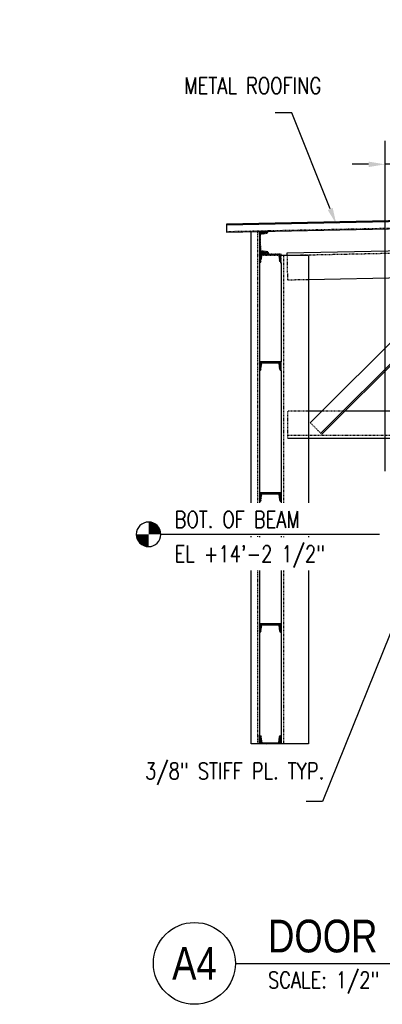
# Model space of a CAD drawing. Header units: inches. Extents: x 514 to 3028, y 69 to 495.
# Tile 14 of 25: x 1637 to 1703, y 84 to 265. Entities that reach past the tile are written whole.
import ezdxf
from ezdxf import colors
from ezdxf.entities.mleader import LeaderData, LeaderLine
from ezdxf.enums import TextEntityAlignment as Align
from ezdxf.math import Vec2, Vec3

# ---------------------------------------------------------------- set-up
doc = ezdxf.new("R2010")
doc.units = ezdxf.units.IN
doc.header["$MEASUREMENT"] = 0
for name, pattern in [('014200-907 MS2 Medium Dash', [0.109898, 0.068898, -0.041]), ('Dash', [0.25, 0.125, -0.125]), ('Dash - 1_16_', [0.1875, 0.125, -0.0625]), ('Hidden 3_32_', [0.140625, 0.09375, -0.046875])]:
    doc.linetypes.add(name, pattern=pattern)
for name, color, linetype in [('A-FLOR', 192, 'Continuous'), ('S-ANNO-DIMS', 1, 'Continuous'), ('S-ANNO-NOTE', 2, 'Continuous'), ('S-ANNO-SYMB', 2, 'Continuous'), ('S-BEAM', 10, 'Continuous'), ('S-BEAM-HDLN', 1, 'Dash'), ('S-COLS', 2, 'Continuous'), ('S-DETL', 90, 'Continuous'), ('S-DETL-PATT', 8, 'Continuous'), ('S-DETL-THIN', 1, 'Continuous')]:
    doc.layers.add(name, color=color, linetype=linetype)
doc.layers.add('A-FLOR-OVHD', color=9, linetype='014200-907 MS2 Medium Dash', true_color=0x808080)
doc.styles.add('Annotative', font='romans.shx', dxfattribs={"width": 0.8, "height": 0.125})
doc.styles.add('Arial', font='romans.shx', dxfattribs={"width": 0.8})
doc.styles.add('TITLES', font='swiss.ttf', dxfattribs={"width": 0.8, "height": 0.25})
doc.dimstyles.new('Annotative', dxfattribs={"dimscale": 0, "dimtxt": 0.125, "dimasz": 0.125, "dimexe": 0.18, "dimexo": 0.0625, "dimgap": 0.09, "dimtad": 1, "dimdec": 3, "dimzin": 3, "dimdsep": 46, "dimlunit": 4, "dimtxsty": 'Annotative', "dimcen": 0.09, "dimclrt": 2, "dimazin": 2, "dimtfac": 1, "dimtdec": 3, "dimtmove": 0, "dimatfit": 0, "dimfxl": 1, "dimtfill": 1, "dimfrac": 2, "dimtolj": 1, "dimtzin": 0, "dimarcsym": 0})
pattern_1 = [(45, (0, 0), (-0.176776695, 0.176776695), []), (45, (0, 0.125), (-0.176776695, 0.176776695), [])]

# ---------------------------------------------------------------- blocks, each defined once
blk = doc.blocks.new('051200_StructuralFraming-C-Channel - C4X5_4-V19-DOOR RAIL SUPPORT 3')
at = {"lineweight": -3}
for p, q in [((731.21, 221.75), (731.21, 220.17)), ((735.21, 221.75), (731.21, 221.75)), ((731.5, 220.47), (731.68, 221.57)), ((731.68, 221.57), (734.74, 221.57)), ((734.74, 221.57), (734.91, 220.47)), ((735.21, 220.17), (735.21, 221.75))]:
    blk.add_line(p, q, dxfattribs=at)
for centre, start, end in [((731.21, 220.47), 270, 0), ((735.21, 220.47), 180, 270)]:
    blk.add_arc(centre, 0.296, start, end, dxfattribs=at)
blk = doc.blocks.new('051200_StructuralFraming-C-Channel - C4X5_4-1771557-DOOR RAIL SUPPORT 3')
at = {"lineweight": -3}
for p, q in [((732.79, 225.91), (731.21, 225.88)), ((731.21, 225.88), (731.29, 221.88)), ((731.4, 225.41), (732.5, 225.61)), ((731.46, 222.36), (731.4, 225.41)), ((732.57, 222.2), (731.46, 222.36)), ((731.29, 221.88), (732.87, 221.91))]:
    blk.add_line(p, q, dxfattribs=at)
for centre, start, end in [((732.49, 225.91), 271.19, 1.19), ((732.57, 221.91), 1.19, 91.19)]:
    blk.add_arc(centre, 0.296, start, end, dxfattribs=at)
blk = doc.blocks.new('_Dot')
at = {"color": 0, "linetype": 'ByBlock', "lineweight": -2}
blk.add_line((-0.5, 0), (-1, 0), dxfattribs=at)
at = {"color": 0, "linetype": 'ByBlock', "const_width": 0.5}
blk.add_lwpolyline([(-0.25, 0, 1), (0.25, 0, 1)], format="xyb", close=True, dxfattribs=at)
blk = doc.blocks.new('Level Circle AEC')
at = {"layer": 'S-ANNO-SYMB', "lineweight": -3}
h = blk.add_hatch(color=256, dxfattribs=at)
edge = h.paths.add_edge_path()
edge.add_line((373.71, 0), (367.71, 0))
edge.add_arc((373.71, 0), 6, 90, 180, ccw=False)
edge.add_line((373.71, 6), (373.71, 0))
h = blk.add_hatch(color=256, dxfattribs=at)
edge = h.paths.add_edge_path()
edge.add_line((373.71, -6), (373.71, 0))
edge.add_line((373.71, 0), (379.71, 0))
edge.add_arc((373.71, 0), 6, 270, 360, ccw=False)
blk.add_circle((373.71, 0), 6, dxfattribs=at)
blk = doc.blocks.new('*D192')
at = {"layer": 'Defpoints', "color": 0, "transparency": 16777216}
for p in [(1704, 238.22), (1714.5, 183.42), (1704, 180.5)]:
    blk.add_point(p, dxfattribs=at)
at = {"layer": 'S-ANNO-DIMS', "color": 0, "lineweight": -2, "transparency": 16777216}
for p, q in [((1704, 182), (1704, 242.54)), ((1701, 238.22), (1698, 238.22)), ((1714.5, 238.22), (1704, 238.22)), ((1714.5, 238.22), (1704, 238.22)), ((1740.27, 238.22), (1714.5, 238.22)), ((1717.5, 238.22), (1720.5, 238.22))]:
    blk.add_line(p, q, dxfattribs=at)
at = {"layer": 'S-ANNO-DIMS', "color": 0, "transparency": 16777216}
for points in [[(1701, 238.72), (1701, 237.72), (1704, 238.22)], [(1717.5, 238.72), (1717.5, 237.72), (1714.5, 238.22)]]:
    blk.add_solid(points, dxfattribs=at)
at = {"layer": 'S-ANNO-DIMS', "color": 2, "transparency": 16777216, "insert": (1730.74, 242.67), "char_height": 3, "attachment_point": 5, "style": 'Annotative'}
blk.add_mtext('\\A1;10 1/2"', dxfattribs=at)
blk = doc.blocks.new('*U167')
at = {"linetype": 'Continuous', "lineweight": -3}
blk.add_line((1.125, 0.625), (7.4939, 0.625), dxfattribs=at)
at = {"lineweight": -3}
blk.add_circle((0.8125, 0.625), 0.3125, dxfattribs=at)
at = {"lineweight": -3, "style": 'Arial'}
blk.add_attdef('DRAWING_AREA_TITLE', text='', height=0.1875, dxfattribs=at).set_placement((1.3743, 0.6339), align=Align.BOTTOM_LEFT)
blk.add_attdef('X#', text='', height=0.1875, dxfattribs=at).set_placement((0.8125, 0.625), align=Align.MIDDLE_CENTER)
blk.add_attdef('SCALE:', text='', height=0.0938, dxfattribs=at).set_placement((1.3743, 0.5606), align=Align.TOP_LEFT)
blk = doc.blocks.new('051200_StructuralFraming-C-Channel - C4X5_4-V15-DOOR RAIL SUPPORT 2')
at = {"lineweight": -3}
for p, q in [((753.71, 202), (753.71, 200.42)), ((757.71, 202), (753.71, 202)), ((754, 200.72), (754.18, 201.82)), ((754.18, 201.82), (757.24, 201.82)), ((757.24, 201.82), (757.41, 200.72)), ((757.71, 200.42), (757.71, 202))]:
    blk.add_line(p, q, dxfattribs=at)
for centre, start, end in [((753.71, 200.72), 270, 0), ((757.71, 200.72), 180, 270)]:
    blk.add_arc(centre, 0.296, start, end, dxfattribs=at)

msp = doc.modelspace()

# ---------------------------------------------------------------- hatches: boundary and pattern name
at = {"layer": 'S-DETL-PATT'}
h = msp.add_hatch(dxfattribs=at)
h.set_pattern_fill('STEEL', color=256, scale=2)
h.set_pattern_definition(pattern_1)
h.paths.add_polyline_path([(1682.3582, 222.2046), (1681.2548, 222.3559), (1681.1912, 225.4148), (1682.2874, 225.6119, 0.41397637), (1682.5772, 225.9137), (1680.9975, 225.8809), (1681.0806, 221.882), (1682.6602, 221.9148, 0.41421356)])
h = msp.add_hatch(dxfattribs=at)
h.set_pattern_fill('STEEL', color=256, scale=2)
h.set_pattern_definition(pattern_1)
h.paths.add_polyline_path([(1684.9974, 221.75), (1680.9974, 221.75), (1680.9974, 220.17, 0.41421356), (1681.2934, 220.466), (1681.4676, 221.566), (1684.5271, 221.566), (1684.7014, 220.466, 0.41421356), (1684.9974, 220.17)])
h = msp.add_hatch(dxfattribs=at)
h.set_pattern_fill('STEEL', color=256, scale=2)
h.set_pattern_definition(pattern_1)
h.paths.add_polyline_path([(1681.4676, 201.816), (1684.5271, 201.816), (1684.7014, 200.716, 0.41421356), (1684.9974, 200.42), (1684.9974, 202), (1680.9974, 202), (1680.9974, 200.42, 0.41421356), (1681.2934, 200.716)])
h = msp.add_hatch(dxfattribs=at)
h.set_pattern_fill('STEEL', color=256, scale=2)
h.set_pattern_definition(pattern_1)
h.paths.add_polyline_path([(1681.4676, 153.816), (1684.5271, 153.816), (1684.7014, 152.716, 0.41421356), (1684.9974, 152.42), (1684.9974, 154), (1680.9974, 154), (1680.9974, 152.42, 0.41421356), (1681.2934, 152.716)])
h = msp.add_hatch(dxfattribs=at)
h.set_pattern_fill('STEEL', color=256, scale=2)
h.set_pattern_definition(pattern_1)
h.paths.add_polyline_path([(1681.2934, 133.284, 0.41421356), (1680.9974, 133.58), (1680.9974, 132), (1684.9974, 132), (1684.9974, 133.58, 0.41421356), (1684.7014, 133.284), (1684.5271, 132.184), (1681.4676, 132.184)])

# ---------------------------------------------------------------- linework, layer by layer
at = {"layer": 'A-FLOR', "lineweight": -3}
for p, q in [((1782.9974, 229.5), (1674.9974, 227.2566)), ((1674.9974, 225.7563), (1782.9974, 227.9997)), ((1674.9974, 227.2566), (1674.9974, 225.7563))]:
    msp.add_line(p, q, dxfattribs=at)
at = {"layer": 'A-FLOR-OVHD', "lineweight": -3}
msp.add_line((1674.9974, 225.9063), (1782.9974, 228.1497), dxfattribs=at)
at = {"layer": 'S-BEAM'}
for p, q in [((1686.0973, 221.9883), (1715.0732, 222.5902)), ((1686.1074, 221.5), (1686.0973, 221.9883)), ((1721.3424, 221.9054), (1690.3037, 190.8667)), ((1723.2869, 219.9608), (1692.2482, 188.9221)), ((1692.425, 188.7454), (1723.4637, 219.784)), ((1717.0647, 217.6305), (1689.9974, 217.0682)), ((1692.4342, 193), (1689.9974, 193)), ((1771.3123, 193), (1696.6824, 193)), ((1686.2246, 188), (1777.9974, 188))]:
    msp.add_line(p, q, dxfattribs=at)
at = {"layer": 'S-BEAM', "linetype": 'Hidden 3_32_'}
for p, q in [((1782.196, 223.4844), (1686.7609, 221.502)), ((1686.2011, 216.9894), (1686.1074, 221.498)), ((1686.5728, 221.498), (1686.1076, 221.4884)), ((1686.2007, 217.0064), (1686.2011, 216.9894)), ((1689.9954, 217.0682), (1686.2011, 216.9894)), ((1686.2246, 188), (1686.2246, 193)), ((1686.2246, 193), (1686.2246, 192.983)), ((1689.9954, 193), (1686.2246, 193)), ((1696.3233, 193), (1692.439, 193)), ((1696.6777, 193), (1696.3288, 193)), ((1692.425, 188.7454), (1690.3037, 190.8667)), ((1777.9974, 188.5), (1686.2246, 188.5))]:
    msp.add_line(p, q, dxfattribs=at)
at = {"layer": 'S-COLS'}
for p, q in [((1689.9974, 221.5), (1684.9974, 221.5)), ((1684.9974, 220.17), (1684.9974, 202)), ((1689.9974, 221.5), (1689.9974, 132)), ((1684.9974, 200.42), (1684.9974, 132)), ((1684.9974, 176.42), (1684.9974, 176.2911)), ((1689.9974, 132), (1684.9974, 132))]:
    msp.add_line(p, q, dxfattribs=at)
at = {"layer": 'S-COLS', "linetype": 'Hidden 3_32_'}
msp.add_line((1685.4974, 132), (1685.4974, 221.5), dxfattribs=at)
at = {"layer": 'S-DETL', "lineweight": -3}
for p, q in [((1679.4974, 132), (1679.4974, 225.8497)), ((1680.9974, 225.8809), (1680.9974, 132)), ((1680.9974, 132), (1679.4974, 132))]:
    msp.add_line(p, q, dxfattribs=at)
at = {"layer": 'S-DETL', "linetype": 'Dash - 1_16_', "lineweight": -3}
msp.add_line((1680.6733, 225.8742), (1680.6733, 132), dxfattribs=at)
at = {"layer": 'S-DETL-THIN', "lineweight": -3}
msp.add_line((1674.9974, 227.1065), (1782.9974, 229.35), dxfattribs=at)

# ---------------------------------------------------------------- block references
at = {"layer": 'S-ANNO-SYMB', "lineweight": -3, "xscale": -0.375, "yscale": 0.375, "zscale": 0.375}
msp.add_blockref('Level Circle AEC', (1800.8565, 170.4), dxfattribs=at)
at = {"layer": 'S-ANNO-SYMB', "lineweight": -3}
ref = msp.add_blockref('*U167', (1649.6007, 76.7649), dxfattribs=dict(at, xscale=24.00000000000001, yscale=24.00000000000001, zscale=24.00000000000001))
ref.add_attrib('SCALE:', 'SCALE: 1/2" = 1\'-0"', dxfattribs={"layer": '0', "lineweight": -3, "height": 3, "style": 'Annotative', "width": 0.796875}).set_placement((1682.5837, 90.2189), align=Align.TOP_LEFT)
ref.add_attrib('DRAWING_AREA_TITLE', 'DOOR RAIL SUPPORT', dxfattribs={"layer": '0', "lineweight": -3, "height": 6, "style": 'TITLES', "width": 0.796875}).set_placement((1682.5837, 91.9786), align=Align.BOTTOM_LEFT)
ref.add_attrib('X#', 'A4', dxfattribs={"layer": '0', "lineweight": -3, "height": 6, "style": 'TITLES', "width": 0.796875}).set_placement((1669.1007, 91.7649), align=Align.MIDDLE_CENTER)
at = {"layer": 'S-BEAM-HDLN', "lineweight": -3}
for name in ['051200_StructuralFraming-C-Channel - C4X5_4-1771557-DOOR RAIL SUPPORT 3', '051200_StructuralFraming-C-Channel - C4X5_4-V19-DOOR RAIL SUPPORT 3']:
    msp.add_blockref(name, (949.7914, 0), dxfattribs=at)
at = {"layer": 'S-DETL-THIN', "lineweight": -3}
for p in [(927.2914, 0), (927.2914, -48)]:
    msp.add_blockref('051200_StructuralFraming-C-Channel - C4X5_4-V15-DOOR RAIL SUPPORT 2', p, dxfattribs=at)
at = {"layer": 'S-DETL-THIN', "lineweight": -3, "xscale": -1, "rotation": 180}
msp.add_blockref('051200_StructuralFraming-C-Channel - C4X5_4-V15-DOOR RAIL SUPPORT 2', (927.2914, 334), dxfattribs=at)

# ---------------------------------------------------------------- dimensions: what is measured, and where the dimension line sits
at = {"layer": 'S-ANNO-DIMS'}
dim = msp.add_linear_dim(base=(1703.9974, 238.2239), p1=(1714.4974, 183.42), p2=(1703.9974, 180.5), dimstyle='Annotative', override={"dimpost": '\\X', "dimse1": 1, "dimtfill": 0}, dxfattribs=at)
dim.commit()
dim.dimension.update_dxf_attribs({"geometry": '*D192', "text_midpoint": (1730.74, 236.6803), "dimtype": 160})

# ---------------------------------------------------------------- leaders
at = {"layer": 'S-ANNO-NOTE', "lineweight": -3}
ml = msp.add_multileader_mtext('Standard', dxfattribs=at)
ml.set_content('EL. 19\'-0" ', color=256, style='Annotative')
ml.set_leader_properties(color=1, linetype='ByLayer', lineweight=-1)
ml.set_arrow_properties(name='DOT')
ml.build(insert=Vec2(0, 0))
ml.multileader.update_dxf_attribs({"text_right_attachment_type": 3, "dogleg_length": 0.36, "arrow_head_size": 1.5, "scale": 24})
ctx = ml.context
ctx.base_point, ctx.scale, ctx.char_height, ctx.arrow_head_size, ctx.landing_gap_size, ctx.plane_origin = Vec3(1412.5161, 263.0712), 24, 3, 1.5, 2.16, Vec3(1378.5441, 256.5422)
ctx.right_attachment = 3
notes = []
notes.append((ctx, [(1, (1, 1, 0), (1406.9665, 263.0712), (1, 0), 5.5496, [(0, [(1381.0454, 228.1497)], 0, [])])]))
ctx.mtext.insert, ctx.mtext.width, ctx.mtext.flow_direction = Vec3(1414.6761, 264.5712), 21.927101, 5
ml = msp.add_multileader_mtext('Standard', dxfattribs=at)
ml.set_content('\\A1;L3X3X1/4 CLOSURE ANGLE. SLOPES WITH METAL ROOFING.', color=256, style='Annotative')
ml.set_leader_properties(color=1, linetype='ByLayer', lineweight=-1)
ml.build(insert=Vec2(0, 0))
ml.multileader.update_dxf_attribs({"text_right_attachment_type": 3, "dogleg_length": 0.125, "arrow_head_size": 3, "scale": 24})
ctx = ml.context
ctx.base_point, ctx.scale, ctx.char_height, ctx.arrow_head_size, ctx.landing_gap_size, ctx.plane_origin = Vec3(2158.9406, 255.7569), 24, 3, 3, 2.16, Vec3(2298.1512, 228.5527)
ctx.right_attachment, ctx.text_align_type = 3, 2
notes.append((ctx, [(0, (1, 1, 0), (2196.3177, 240.1855), (-1, 0), 3, [(0, [(2218.5816, 225.081)], 0, [])])]))
ctx.mtext.insert, ctx.mtext.width, ctx.mtext.alignment, ctx.mtext.flow_direction = Vec3(2191.1577, 257.2569), 32.92579, 3, 5
ml = msp.add_multileader_mtext('Standard', dxfattribs=at)
ml.set_content('C4x5.4 TYP PURLIN', color=256, style='Annotative')
ml.set_leader_properties(color=1, linetype='ByLayer', lineweight=-1)
ml.build(insert=Vec2(0, 0))
ml.multileader.update_dxf_attribs({"text_right_attachment_type": 3, "dogleg_length": 0.125, "arrow_head_size": 3, "scale": 24})
ctx = ml.context
ctx.base_point, ctx.scale, ctx.char_height, ctx.arrow_head_size, ctx.landing_gap_size, ctx.plane_origin = Vec3(1284.9348, 252.2727), 24, 3, 3, 2.16, Vec3(1322.3957, 231.9412)
ctx.right_attachment = 3
notes.append((ctx, [(0, (1, 1, 0), (1312.5977, 247.2727), (-1, 0), 3, [(0, [(1329.506, 228.4294)], 0, [])])]))
ctx.mtext.insert, ctx.mtext.width, ctx.mtext.flow_direction = Vec3(1287.0948, 253.7727), 27.100995, 5
ml = msp.add_multileader_mtext('Standard', dxfattribs=at)
ml.set_content('METAL ROOFING', color=256, style='Annotative')
ml.set_leader_properties(color=1, linetype='ByLayer', lineweight=-1)
ml.build(insert=Vec2(0, 0))
ml.multileader.update_dxf_attribs({"text_right_attachment_type": 3, "dogleg_length": 0.125, "arrow_head_size": 3, "scale": 24})
ctx = ml.context
ctx.base_point, ctx.scale, ctx.char_height, ctx.arrow_head_size, ctx.landing_gap_size, ctx.plane_origin = Vec3(1665.0807, 252.6338), 24, 3, 3, 2.16, Vec3(1695.0835, 227.2566)
ctx.right_attachment = 3
notes.append((ctx, [(0, (1, 1, 0), (1686.915, 247.6338), (-1, 0), 3, [(0, [(1695.0835, 227.2566)], 0, [])])]))
ctx.mtext.insert, ctx.mtext.width, ctx.mtext.flow_direction = Vec3(1667.2407, 254.1338), 18.609717, 5
ml = msp.add_multileader_mtext('Standard', dxfattribs=at)
ml.set_content('METAL ROOFING', color=256, style='Annotative')
ml.set_leader_properties(color=1, linetype='ByLayer', lineweight=-1)
ml.build(insert=Vec2(0, 0))
ml.multileader.update_dxf_attribs({"text_right_attachment_type": 3, "dogleg_length": 0.125, "arrow_head_size": 3, "scale": 24})
ctx = ml.context
ctx.base_point, ctx.scale, ctx.char_height, ctx.arrow_head_size, ctx.landing_gap_size, ctx.plane_origin = Vec3(1455.4588, 247.8176), 24, 3, 3, 2.16, Vec3(1492.6445, 222.4404)
ctx.right_attachment = 3
notes.append((ctx, [(0, (1, 1, 0), (1477.2931, 242.8176), (-1, 0), 3, [(0, [(1492.6445, 222.4404)], 0, [])])]))
ctx.mtext.insert, ctx.mtext.width, ctx.mtext.flow_direction = Vec3(1457.6188, 249.3176), 26.021684, 5
ml = msp.add_multileader_mtext('Standard', dxfattribs=at)
ml.set_content('METAL ROOFING', color=256, style='Annotative')
ml.set_leader_properties(color=1, linetype='ByLayer', lineweight=-1)
ml.build(insert=Vec2(0, 0))
ml.multileader.update_dxf_attribs({"text_right_attachment_type": 3, "dogleg_length": 0.125, "arrow_head_size": 3, "scale": 24})
ctx = ml.context
ctx.base_point, ctx.scale, ctx.char_height, ctx.arrow_head_size, ctx.landing_gap_size, ctx.plane_origin = Vec3(1284.9348, 239.7142), 24, 3, 3, 2.16, Vec3(1327.0454, 228.3783)
ctx.right_attachment = 3
notes.append((ctx, [(0, (1, 1, 0), (1306.7691, 234.7142), (-1, 0), 3, [(0, [(1327.0454, 228.3783)], 0, [])])]))
ctx.mtext.insert, ctx.mtext.width, ctx.mtext.flow_direction = Vec3(1287.0948, 241.2142), 16.282553, 5
ml = msp.add_multileader_mtext('Standard', dxfattribs=at)
ml.set_content('C4x5.4 TYP PURLIN', color=256, style='Annotative')
ml.set_leader_properties(color=1, linetype='ByLayer', lineweight=-1)
ml.build(insert=Vec2(0, 0))
ml.multileader.update_dxf_attribs({"text_right_attachment_type": 3, "dogleg_length": 0.125, "arrow_head_size": 3, "scale": 24})
ctx = ml.context
ctx.base_point, ctx.scale, ctx.char_height, ctx.arrow_head_size, ctx.landing_gap_size, ctx.plane_origin = Vec3(1150.3882, 233.8737), 24, 3, 3, 2.16, Vec3(1138.0067, 222.1959)
ctx.right_attachment = 3
notes.append((ctx, [(1, (1, 1, 0), (1147.3882, 233.8737), (1, 0), 3, [(0, [(1138.0067, 222.1959)], 0, [])])]))
ctx.mtext.insert, ctx.mtext.width, ctx.mtext.flow_direction = Vec3(1152.5482, 235.3737), 22.729535, 5
ml = msp.add_multileader_mtext('Standard', dxfattribs=at)
ml.set_content('\\A1;EL. +18-11"', color=256, style='Annotative')
ml.set_leader_properties(color=1, lineweight=-1)
ml.set_arrow_properties(name='DOT')
ml.build(insert=Vec2(0, 0))
ml.multileader.update_dxf_attribs({"text_right_attachment_type": 3, "dogleg_length": 0.36, "arrow_head_size": 0.75, "scale": 24})
ctx = ml.context
ctx.base_point, ctx.scale, ctx.char_height, ctx.arrow_head_size, ctx.landing_gap_size, ctx.plane_origin = Vec3(2146.5098, 227.5499), 24, 3, 0.75, 2.16, Vec3(2130.6971, 257.7309)
ctx.right_attachment, ctx.text_align_type = 3, 2
notes.append((ctx, [(0, (1, 1, 0), (2199.171, 226.9784), (-1, 0), 24.684, [(0, [(2211.6525, 226.9784)], 0, [])])]))
ctx.mtext.insert, ctx.mtext.width, ctx.mtext.alignment, ctx.mtext.flow_direction = Vec3(2172.3269, 229.0499), 36.262255, 3, 5
ml = msp.add_multileader_mtext('Standard', dxfattribs=at)
ml.set_content('EL. 19\'-0"', color=256, style='Annotative')
ml.set_leader_properties(color=1, linetype='ByLayer', lineweight=-1)
ml.set_arrow_properties(name='DOT')
ml.build(insert=Vec2(0, 0))
ml.multileader.update_dxf_attribs({"text_right_attachment_type": 3, "dogleg_length": 0.36, "arrow_head_size": 1.5, "scale": 24})
ctx = ml.context
ctx.base_point, ctx.scale, ctx.char_height, ctx.arrow_head_size, ctx.landing_gap_size, ctx.plane_origin = Vec3(1241.4083, 223.81), 24, 3, 1.5, 2.16, Vec3(1219.4875, 252.3667)
ctx.right_attachment = 3
notes.append((ctx, [(1, (1, 1, 0), (1232.6209, 223.81), (1, 0), 8.7873, [(0, [(1209.7198, 223.8065)], 0, [])])]))
ctx.mtext.insert, ctx.mtext.width, ctx.mtext.flow_direction = Vec3(1243.5683, 225.31), 21.927101, 5
ml = msp.add_multileader_mtext('Standard', dxfattribs=at)
ml.set_content('\\A1;3/8" STIFF PL. TYP.', color=256, style='Annotative')
ml.set_leader_properties(color=1, linetype='ByLayer', lineweight=-1)
ml.build(insert=Vec2(0, 0))
ml.multileader.update_dxf_attribs({"text_right_attachment_type": 3, "dogleg_length": 0.125, "arrow_head_size": 3, "scale": 24})
ctx = ml.context
ctx.base_point, ctx.scale, ctx.char_height, ctx.arrow_head_size, ctx.landing_gap_size, ctx.plane_origin = Vec3(1657.9005, 127.0206), 24, 3, 3, 2.16, Vec3(1688.9449, 230.5842)
ctx.right_attachment = 3
notes.append((ctx, [(0, (1, 1, 0), (1692.5347, 121.4491), (-1, 0), 3, [(0, [(1714.3099, 175.45)], 0, [])])]))
ctx.mtext.insert, ctx.mtext.width, ctx.mtext.flow_direction = Vec3(1660.0605, 128.5206), 28.996215, 5
ml = msp.add_multileader_mtext('Standard', dxfattribs=at)
ml.set_content('C4x5.4 TYP GIRT', color=256, style='Annotative')
ml.set_leader_properties(color=1, linetype='ByLayer', lineweight=-1)
ml.build(insert=Vec2(0, 0))
ml.multileader.update_dxf_attribs({"text_right_attachment_type": 3, "dogleg_length": 0.125, "arrow_head_size": 3, "scale": 24})
ctx = ml.context
ctx.base_point, ctx.scale, ctx.char_height, ctx.arrow_head_size, ctx.landing_gap_size, ctx.plane_origin = Vec3(1305.4285, 168.4251), 24, 3, 3, 2.16, Vec3(1335.0454, 154)
ctx.right_attachment = 3
notes.append((ctx, [(0, (1, 1, 0), (1328.7485, 163.4251), (-1, 0), 3, [(0, [(1335.0454, 154)], 0, [])])]))
ctx.mtext.insert, ctx.mtext.width, ctx.mtext.flow_direction = Vec3(1307.5885, 169.9251), 19.9331, 5
ml = msp.add_multileader_mtext('Standard', dxfattribs=at)
ml.set_content('DOOR ROLLER GUIDE TYP.', color=256, style='Annotative')
ml.set_leader_properties(color=1, linetype='ByLayer', lineweight=-1)
ml.build(insert=Vec2(0, 0))
ml.multileader.update_dxf_attribs({"text_right_attachment_type": 3, "dogleg_length": 0.125, "arrow_head_size": 3, "scale": 24})
ctx = ml.context
ctx.base_point, ctx.scale, ctx.char_height, ctx.arrow_head_size, ctx.landing_gap_size, ctx.plane_origin = Vec3(1579.4653, 119.3032), 24, 3, 3, 2.16, Vec3(1540.5838, 153.2557)
ctx.right_attachment = 3
notes.append((ctx, [(0, (1, 1, 0), (1576.4653, 119.3032), (1, 0), 3, [(0, [(1540.5838, 153.2557)], 0, [])])]))
ctx.mtext.insert, ctx.mtext.width, ctx.mtext.flow_direction = Vec3(1581.6253, 120.8032), 26.678601, 5
for ctx, leaders in notes:
    for number, flags, end, landing, length, lines in leaders:
        leader = LeaderData()
        leader.index, (leader.has_last_leader_line, leader.has_dogleg_vector, leader.attachment_direction) = number, flags
        leader.last_leader_point, leader.dogleg_vector, leader.dogleg_length = Vec3(end), Vec3(landing), length
        for number, points, colour, breaks in lines:
            line = LeaderLine()
            line.index, line.vertices, line.color, line.breaks = number, Vec3.list(points), colors.encode_raw_color(colour), breaks
            leader.lines.append(line)
        ctx.leaders.append(leader)

# ---------------------------------------------------------------- next in the draw order: texts
at = {"layer": 'S-ANNO-NOTE', "lineweight": -3, "insert": (1665.4775, 174.6213), "char_height": 3, "width": 29.004094, "attachment_point": 1, "line_spacing_factor": 0.981704, "style": 'Annotative', "bg_fill": 3, "box_fill_scale": 1.5, "bg_fill_color": 256, "bg_fill_transparency": 0}
msp.add_mtext('\\pxt3.2,6.4,9.6,12.8,16,19.2,22.4,25.6,28.8,32,35.2,38.4,41.6,44.8,48,51.2,54.4,57.6,60.8,64,67.2,70.4,73.6,76.8,80,83.2,86.4,89.6,92.8,96,99.2,102.4;{BOT. OF BEAM}', dxfattribs=at)

# ---------------------------------------------------------------- next in the draw order: hatches: boundary and pattern name
at = {"layer": 'S-DETL-PATT'}
h = msp.add_hatch(dxfattribs=at)
h.set_pattern_fill('STEEL', color=256, scale=2)
h.set_pattern_definition(pattern_1)
h.paths.add_polyline_path([(1681.4676, 177.816), (1684.5271, 177.816), (1684.7014, 176.716, 0.41421356), (1684.9974, 176.42), (1684.9974, 178), (1680.9974, 178), (1680.9974, 176.42, 0.41421356), (1681.2934, 176.716)])

# ---------------------------------------------------------------- next in the draw order: block references
at = {"layer": 'S-DETL-THIN', "lineweight": -3}
msp.add_blockref('051200_StructuralFraming-C-Channel - C4X5_4-V15-DOOR RAIL SUPPORT 2', (927.2914, -24), dxfattribs=at)

# ---------------------------------------------------------------- next in the draw order: texts
at = {"layer": 'S-ANNO-NOTE', "lineweight": -3, "insert": (1665.4775, 168.3271), "char_height": 3, "width": 31.400315, "attachment_point": 1, "line_spacing_factor": 0.981704, "style": 'Annotative', "bg_fill": 3, "box_fill_scale": 1.5, "bg_fill_color": 256, "bg_fill_transparency": 0}
msp.add_mtext('\\A1;\\pxt3.2,6.4,9.6,12.8,16,19.2,22.4,25.6,28.8,32,35.2,38.4,41.6,44.8,48,51.2,54.4,57.6,60.8,64,67.2,70.4,73.6,76.8,80,83.2,86.4,89.6,92.8,96,99.2,102.4;EL +14\'-2 1/2"', dxfattribs=at)

# ---------------------------------------------------------------- next in the draw order: linework, layer by layer
at = {"layer": 'S-ANNO-SYMB', "lineweight": -3}
msp.add_line((1702.9974, 170.4), (1662.9664, 170.4), dxfattribs=at)

doc.saveas('drawing.dxf')
